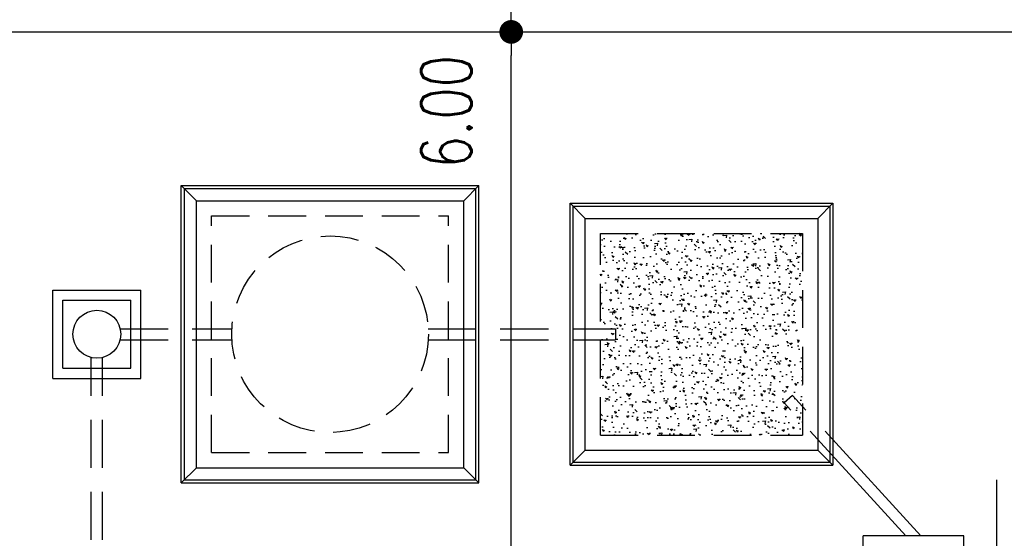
# Model space of a CAD drawing. Header units: millimetres. Extents: x 301 to 1479, y 491 to 1341.
# Tile 53 of 256: x 350 to 360, y 595 to 600. Entities that reach past the tile are written whole.
import ezdxf

# ---------------------------------------------------------------- set-up
doc = ezdxf.new("R2010")
doc.units = ezdxf.units.MM
doc.header["$LTSCALE"] = 1.5
doc.header["$MEASUREMENT"] = 0
for name, pattern in [('HIDDEN', [0.375, 0.25, -0.125]), ('HIDDEN2', [4.7625, 3.175, -1.5875]), ('PHANTOM2', [1.25, 0.625, -0.125, 0.125, -0.125, 0.125, -0.125])]:
    doc.linetypes.add(name, pattern=pattern)
for name, color, linetype in [('AP&SA', 254, 'HIDDEN'), ('Blk', 7, 'Continuous'), ('boundary', 3, 'Continuous'), ('Boundary Wall', 64, 'Continuous'), ('DIM', 6, 'Continuous'), ('Hatch Aggregate', 252, 'Continuous'), ('Kerb', 251, 'Continuous'), ('P. Septic tank', 2, 'Continuous'), ('P. Sewr Manhole', 49, 'Continuous'), ('PVC Pipe 110', 69, 'Continuous'), ('PVC Sewer Pipe 110', 24, 'Continuous')]:
    doc.layers.add(name, color=color, linetype=linetype)
doc.styles.add('RS1', font='romans.shx', dxfattribs={"width": 0.75, "height": 0.5})
doc.dimstyles.new('Souillac5', dxfattribs={"dimscale": 0.5, "dimtxt": 0.5, "dimasz": 0.47, "dimexe": 0, "dimexo": 1, "dimgap": 0.5, "dimtad": 1, "dimzin": 0, "dimdsep": 46, "dimtxsty": 'RS1', "dimblk": 'DOT', "dimcen": 3, "dimse1": 1, "dimse2": 1, "dimclrd": 6, "dimclre": 6, "dimclrt": 7, "dimaunit": 1, "dimadec": 0, "dimazin": 0, "dimtfac": 1, "dimtofl": 0, "dimtmove": 1, "dimatfit": 3, "dimfxl": 1, "dimtolj": 1, "dimtzin": 0, "dimlwe": -1, "dimarcsym": 0})

# ---------------------------------------------------------------- blocks, each defined once
blk = doc.blocks.new('SSSU-D1')
at = {"layer": 'Hatch Aggregate'}
h = blk.add_hatch(dxfattribs=at)
h.set_pattern_fill('AR-CONC', color=256, scale=0.03, angle=90)
h.set_pattern_definition([(140, (33579.427, -774173.30486), (0.018825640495, 0.21517805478), [0.0225, -0.2475]), (85, (33579.427, -774173.30486), (-0.22565764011, -0.041625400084), [0.018, -0.198]), (190.45144446, (33579.42857, -774173.28693), (-0.20683199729, 0.17355265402), [0.0191220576, -0.2103426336]), (136.1842, (33579.367, -774173.30486), (0.04965578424, 0.3201723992), [0.03375, -0.37125]), (186.63563549, (33579.37114, -774173.27818), (-0.29223558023, 0.2803985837), [0.0286831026, -0.315514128]), (81.18416399, (33579.367, -774173.30486), (-0.29223558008, 0.28039858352), [0.027, -0.2970000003]), (111, (33579.382, -774173.27486), (0.1207856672, 0.179072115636), [0.0225, -0.2475]), (56, (33579.382, -774173.27486), (-0.217545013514, 0.072994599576), [0.018, -0.198]), (161.45144474, (33579.39207, -774173.25994), (-0.09675934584, 0.25206671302), [0.019122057, -0.2103426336]), (127.5, (33579.427, -774173.304864), (-0.0998681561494, 0.003647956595), [0, -0.1956, 0, -0.201, 0, -0.19875]), (97.5, (33579.427, -774173.30486), (-0.118323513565, 0.078920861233), [0, -0.1146, 0, -0.1911, 0, -0.07575]), (57.5, (33579.427, -774173.371764), (0.00676646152, 0.160146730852), [0, -0.075, 0, -0.234, 0, -0.3105]), (47.5, (33579.427, -774173.40176), (-0.0300314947, 0.174955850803), [0, -0.0975, 0, -0.1554, 0, -0.2205])])
h.paths.add_polyline_path([(4.45, 11.8), (2.445, 11.8), (2.445, 9.8), (4.45, 9.8)])
at = {"layer": 'AP&SA', "linetype": 'HIDDEN'}
for p, q in [((-1.41, 11.975), (0.94, 11.975)), ((-1.41, 9.625), (-1.41, 11.975)), ((0.94, 9.625), (0.94, 11.975)), ((2.445, 9.8), (2.445, 11.8)), ((2.445, 11.8), (4.45, 11.8)), ((4.45, 11.8), (4.45, 9.8)), ((2.445, 9.8), (4.45, 9.8)), ((-1.41, 9.625), (0.94, 9.625))]:
    blk.add_line(p, q, dxfattribs=at)
at = {"layer": 'Boundary Wall', "linetype": 'ByBlock'}
blk.add_line((6.375, 7.8), (6.375, 9.355), dxfattribs=at)
at = {"layer": 'Kerb'}
for p, q in [((-1.71, 9.325), (-1.71, 12.275)), ((-1.71, 12.275), (1.24, 12.275)), ((-1.71, 12.275), (-1.56, 12.125)), ((-1.68, 9.355), (-1.68, 12.245)), ((-1.68, 12.245), (1.21, 12.245)), ((1.24, 12.275), (1.09, 12.125)), ((1.21, 9.355), (1.21, 12.245)), ((1.24, 9.325), (1.24, 12.275)), ((-1.56, 12.125), (1.09, 12.125)), ((-1.56, 9.475), (-1.56, 12.125)), ((1.09, 9.475), (1.09, 12.125)), ((2.145, 9.5), (2.145, 12.1)), ((2.145, 12.1), (4.75, 12.1)), ((2.295, 11.95), (2.145, 12.1)), ((2.175, 9.53), (2.175, 12.07)), ((2.175, 12.07), (4.72, 12.07)), ((4.6, 11.95), (4.75, 12.1)), ((4.72, 12.07), (4.72, 9.53)), ((4.75, 12.1), (4.75, 9.5)), ((2.295, 9.65), (2.295, 11.95)), ((2.295, 11.95), (4.6, 11.95)), ((4.6, 11.95), (4.6, 9.65)), ((-2.985, 10.3625), (-2.985, 11.2375)), ((-2.985, 11.2375), (-2.11, 11.2375)), ((-2.11, 10.3625), (-2.11, 11.2375)), ((-2.885, 10.4625), (-2.885, 11.1375)), ((-2.885, 11.1375), (-2.21, 11.1375)), ((-2.21, 10.4625), (-2.21, 11.1375)), ((-2.885, 10.4625), (-2.21, 10.4625)), ((-2.985, 10.3625), (-2.11, 10.3625)), ((2.295, 9.65), (2.145, 9.5)), ((2.295, 9.65), (4.6, 9.65)), ((4.6, 9.65), (4.75, 9.5)), ((-1.71, 9.325), (-1.56, 9.475)), ((-1.56, 9.475), (1.09, 9.475)), ((1.24, 9.325), (1.09, 9.475)), ((2.145, 9.5), (4.75, 9.5)), ((2.175, 9.53), (4.72, 9.53)), ((-1.71, 9.325), (1.24, 9.325)), ((-1.68, 9.355), (1.21, 9.355)), ((5.05, 7.8), (5.05, 8.8)), ((6.05, 8.8), (5.05, 8.8)), ((6.05, 7.8), (6.05, 8.8))]:
    blk.add_line(p, q, dxfattribs=at)
at = {"layer": 'P. Septic tank', "linetype": 'HIDDEN'}
blk.add_circle((-0.235, 10.8), 0.975, dxfattribs=at)
at = {"layer": 'P. Sewr Manhole'}
blk.add_circle((-2.5475, 10.8), 0.2375, dxfattribs=at)
at = {"layer": 'PVC Pipe 110', "linetype": 'PHANTOM2', "ltscale": 2}
blk.add_line((4.3488, 10.1922), (4.2676, 10.118), dxfattribs=at)
at = {"layer": 'PVC Pipe 110', "linetype": 'PHANTOM2', "ltscale": 1.5}
for p, q in [((5.6218, 8.8), (4.3488, 10.1922)), ((5.4727, 8.8), (4.2676, 10.118))]:
    blk.add_line(p, q, dxfattribs=at)
at = {"layer": 'PVC Sewer Pipe 110', "linetype": 'HIDDEN2', "ltscale": 0.1}
for p, q in [((-2.3165, 10.855), (-1.2084, 10.855)), ((0.7384, 10.855), (2.595, 10.855)), ((-2.3165, 10.745), (-1.2084, 10.745)), ((0.7384, 10.745), (2.595, 10.745)), ((-2.6025, 7.331), (-2.6025, 10.569)), ((-2.4925, 7.331), (-2.4925, 10.569))]:
    blk.add_line(p, q, dxfattribs=at)
at = {"layer": 'PVC Sewer Pipe 110', "linetype": 'HIDDEN2'}
blk.add_line((2.595, 10.855), (2.595, 10.745), dxfattribs=at)
blk = doc.blocks.new('_DOT')
at = {"color": 0, "linetype": 'ByBlock'}
blk.add_line((-0.5, 0), (-1, 0), dxfattribs=at)
at = {"color": 0, "linetype": 'ByBlock', "const_width": 0.5}
blk.add_lwpolyline([(-0.25, 0, 1), (0.25, 0, 1)], format="xyb", close=True, dxfattribs=at)
blk = doc.blocks.new('*D42')
at = {"layer": 'DEFPOINTS', "color": 0, "transparency": 16777216}
for p in [(354.9985, 605.769), (354.9985, 599.769), (354.9985, 599.769)]:
    blk.add_point(p, dxfattribs=at)
at = {"layer": 'DIM', "color": 6, "lineweight": -2, "transparency": 16777216}
blk.add_line((354.9985, 605.534), (354.9985, 600.004), dxfattribs=at)
at = {"layer": 'DIM', "color": 6, "lineweight": -2, "transparency": 16777216, "xscale": 0.235, "yscale": 0.235, "zscale": 0.235}
for p, rotation in [((354.9985, 605.769), 90), ((354.9985, 599.769), 270)]:
    blk.add_blockref('_DOT', p, dxfattribs=dict(at, rotation=rotation))
at = {"layer": 'DIM', "color": 7, "transparency": 16777216, "insert": (354.3549, 600.5601), "char_height": 0.5, "attachment_point": 5, "rotation": 90, "style": 'RS1'}
blk.add_mtext('\\A1;6.00', dxfattribs=at)
blk = doc.blocks.new('*D123')
at = {"layer": 'DEFPOINTS', "color": 0, "transparency": 16777216}
for p in [(354.9985, 599.769), (354.9985, 599.769), (354.9985, 593.769)]:
    blk.add_point(p, dxfattribs=at)
at = {"layer": 'DIM', "color": 6, "lineweight": -2, "transparency": 16777216}
blk.add_line((354.9985, 594.004), (354.9985, 599.534), dxfattribs=at)
at = {"layer": 'DIM', "color": 6, "lineweight": -2, "transparency": 16777216, "xscale": 0.235, "yscale": 0.235, "zscale": 0.235}
for p, rotation in [((354.9985, 599.769), 90), ((354.9985, 593.769), 270)]:
    blk.add_blockref('_DOT', p, dxfattribs=dict(at, rotation=rotation))
at = {"layer": 'DIM', "color": 7, "transparency": 16777216, "insert": (354.3549, 598.978), "char_height": 0.5, "attachment_point": 5, "rotation": 90, "style": 'RS1'}
blk.add_mtext('\\A1;6.00', dxfattribs=at)

msp = doc.modelspace()

# ---------------------------------------------------------------- linework, layer by layer
at = {"layer": 'boundary'}
msp.add_line((339.8876, 599.769), (492.611, 599.769), dxfattribs=at)

# ---------------------------------------------------------------- block references
at = {"layer": 'Blk'}
msp.add_blockref('SSSU-D1', (353.4376, 585.969), dxfattribs=at)

# ---------------------------------------------------------------- dimensions: what is measured, and where the dimension line sits
at = {"layer": 'DIM'}
for p1, angle, picture, middle in [((354.9985, 605.769), 90, '*D42', (354.3549, 600.5601)), ((354.9985, 593.769), 270, '*D123', (354.3549, 598.978))]:
    dim = msp.add_linear_dim(base=(354.9985, 599.769), p1=p1, p2=(354.9985, 599.769), angle=angle, dimstyle='Souillac5', override={"dimtmove": 2}, dxfattribs=at)
    dim.commit()
    dim.dimension.update_dxf_attribs({"geometry": picture, "text_midpoint": middle, "dimtype": 160})

doc.saveas('drawing.dxf')
